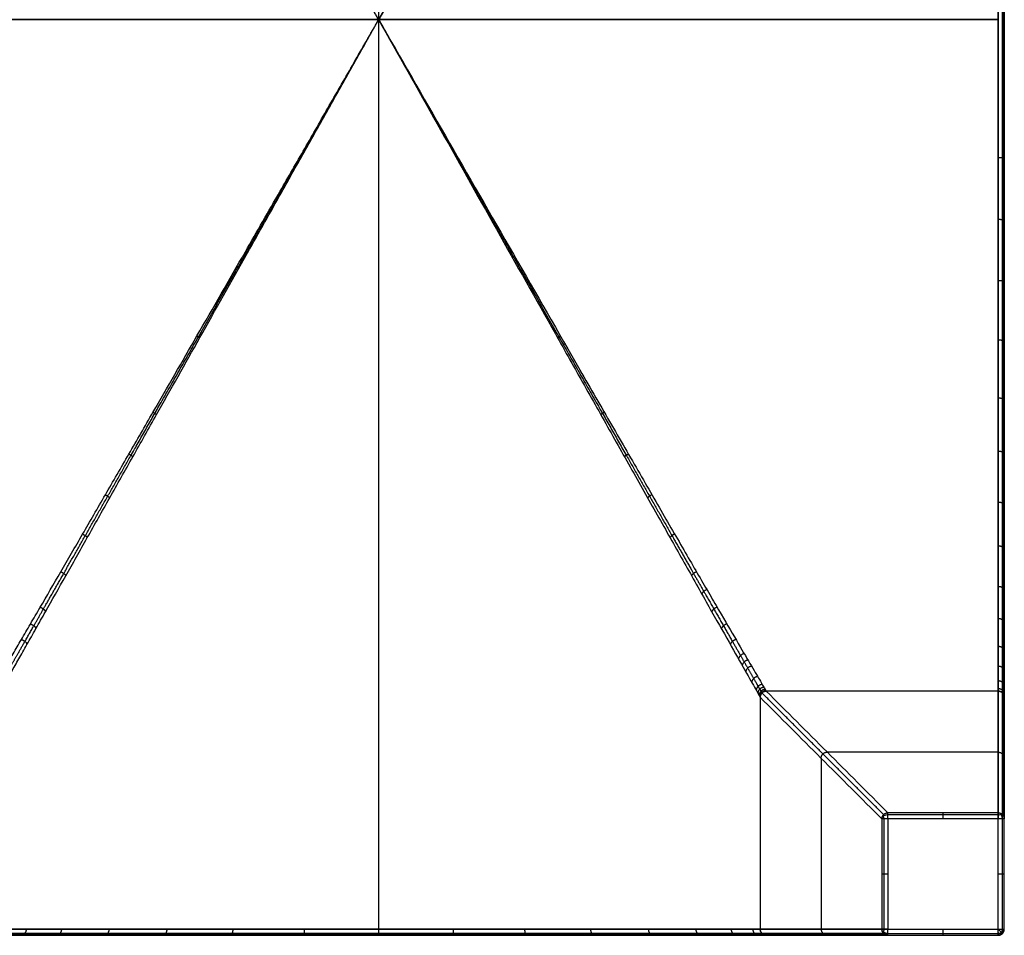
# Model space of a CAD drawing. Header units: millimetres. Extents: x -3311 to -2611, y -1698 to -1398.
# Tile 11 of 12: x -2773 to -2611, y -1698 to -1548. Entities that reach past the tile are written whole.
import ezdxf

# ---------------------------------------------------------------- set-up
doc = ezdxf.new("R2010")
doc.units = ezdxf.units.MM
doc.header["$MEASUREMENT"] = 0
doc.layers.add('Default', color=7, linetype='Continuous', true_color=0x000000)

msp = doc.modelspace()

# ---------------------------------------------------------------- linework, layer by layer
at = {"layer": 'Default'}
for p, q in [((-2612.25, -1696.6, 420), (-2612.25, -1398.6, 420)), ((-3310.25, -1547.6, 420), (-2612.25, -1547.6, 420)), ((-2630.32, -1678.54), (-2630.32, -1696.6)), ((-2612.25, -1678.54), (-2630.32, -1678.54)), ((-2612.25, -1696.6), (-2612.25, -1678.54)), ((-3310.25, -1696.6, 420), (-2612.25, -1696.6, 420)), ((-2630.32, -1696.6), (-2612.25, -1696.6))]:
    msp.add_line(p, q, dxfattribs=at)
at = {"layer": 'Default', "extrusion": (-0.036234, 0.036234, 0.998686)}
msp.add_arc((3046.82, -686.06, 313.1), 1, 225.0376, 314.9624, dxfattribs=at)
at = {"layer": 'Default', "extrusion": (0.707105, 0.707108, 0)}
msp.add_arc((701.2, 277.54, -3046.82), 1, 354.1802, 359.9367, dxfattribs=at)
at = {"layer": 'Default', "extrusion": (0.021105, 0.03599, 0.999129)}
msp.add_arc((1414.41, 2761.32, 162.47), 1, 240.6044, 300.3653, dxfattribs=at)
at = {"layer": 'Default', "extrusion": (0.862628, -0.50584, 0)}
msp.add_arc((-2752.14, 277.54, -1414.16), 0.968, 356.9836, 359.9508, dxfattribs=at)
at = {"layer": 'Default', "extrusion": (1, -1.33501e-12, 4.54734e-13)}
msp.add_arc((-1678.54, 1, -2630.32), 1, 270, 355.8777, dxfattribs=at)
at = {"layer": 'Default', "extrusion": (0.725316, 0, 0.688416)}
msp.add_arc((-1678.54, 1799.04, -1893.99), 1, 270, 352.9113, dxfattribs=at)
at = {"layer": 'Default', "extrusion": (0, 0.749054, 0.662509)}
msp.add_arc((2630.32, 1112.79, -1256.63), 1, 270, 352.6586, dxfattribs=at)
at = {"layer": 'Default', "extrusion": (0.720679, 0.459297, -0.519296)}
msp.add_arc((-1.86, -1619.49, -2667.08), 1, 288.315, 353.2638, dxfattribs=at)
at = {"layer": 'Default', "extrusion": (-0.477685, 0.720081, 0.50329)}
msp.add_arc((3104.72, -21.94, 39.65), 1, 182.7407, 251.5341, dxfattribs=at)
at = {"layer": 'Default', "extrusion": (-0.035971, -0.021093, 0.99913)}
msp.add_arc((122.94, -3130.08, 408.41), 1, 239.6348, 299.3957, dxfattribs=at)
at = {"layer": 'Default', "extrusion": (0, 0.725316, -0.688416)}
msp.add_arc((2630.32, -1167.24, -1231.29), 1, 270, 352.9113, dxfattribs=at)
at = {"layer": 'Default', "extrusion": (0.720081, -0.477685, -0.50329)}
msp.add_arc((-2867.84, -630.26, -1084.1), 1, 182.7407, 251.5341, dxfattribs=at)
at = {"layer": 'Default', "extrusion": (1, 9.09495e-13, 4.54747e-13)}
msp.add_arc((-1696.6, 1, -2630.32), 1, 180, 270, dxfattribs=at)
at = {"layer": 'Default'}
msp.add_arc((-2612.25, -1696.6, 419), 1, 270, 360, dxfattribs=at)
at = {"layer": 'Default', "extrusion": (0.707107, 0, 0.707107)}
msp.add_arc((-1696.6, 1847.84, -1846.43), 1, 180, 270, dxfattribs=at)
at = {"layer": 'Default', "extrusion": (0.707107, 0.707107, 0)}
msp.add_arc((647.46, 419, -3046.82), 1, 90, 180, dxfattribs=at)
at = {"layer": 'Default', "extrusion": (-0.503912, 0.503912, 0.701531)}
msp.add_arc((3046.82, -155.62, 755.34), 1, 54.9537, 125.0463, dxfattribs=at)
at = {"layer": 'Default', "extrusion": (-0.505838, 0.862629, 0)}
msp.add_arc((3144.39, 277.54, -123.2), 0.968, 356.9846, 359.9792, dxfattribs=at)
at = {"layer": 'Default', "extrusion": (0.503912, 0.701531, -0.503912)}
msp.add_arc((1131.84, -1461.46, -2507.07), 1, 180.0045, 250.0972, dxfattribs=at)
at = {"layer": 'Default'}
for points, degree in [([(-2713.75, -1398.6, 340), (-2713.75, -1473.1, 340), (-2713.75, -1547.6, 340)], 2), ([(-2611.54, -1696.6, 419.71), (-2611.54, -1547.6, 419.71), (-2611.54, -1398.6, 419.71)], 2), ([(-2611.25, -1696.6, 419), (-2611.25, -1547.6, 419), (-2611.25, -1398.6, 419)], 2), ([(-2713.75, -1547.6, 340), (-2796.25, -1547.6, 340), (-2878.75, -1547.6, 340)], 2), ([(-2612.25, -1547.6, 340), (-2663, -1547.6, 340), (-2713.75, -1547.6, 340)], 2), ([(-2713.75, -1547.6, 340), (-2713.75, -1622.1, 340), (-2713.75, -1696.6, 340)], 2), ([(-2611.25, -1547.6, 341), (-2611.25, -1547.6, 380), (-2611.25, -1547.6, 419)], 2), ([(-2631.02, -1677.83, 0.9), (-2640.98, -1667.87, 139.17), (-2650.95, -1657.9, 277.43)], 2), ([(-2612.25, -1657.6, 277.54), (-2631.25, -1657.6, 277.54), (-2650.25, -1657.6, 277.54)], 2), ([(-2650.25, -1657.6, 277.54), (-2650.25, -1657.6, 277.51), (-2650.25, -1657.61, 277.49), (-2650.25, -1657.61, 277.46)], 3), ([(-2630.32, -1677.54, 0.93), (-2636.96, -1670.89, 93.11), (-2643.6, -1664.25, 185.29), (-2650.25, -1657.61, 277.46)], 3), ([(-2612.25, -1657.61, 277.46), (-2631.25, -1657.61, 277.46), (-2650.25, -1657.61, 277.46)], 2), ([(-2612.25, -1657.61, 277.5), (-2631.25, -1657.61, 277.5), (-2650.25, -1657.61, 277.5)], 2), ([(-2612.25, -1657.61, 277.46), (-2612.25, -1667.57, 139.2), (-2612.25, -1677.54, 0.93)], 2), ([(-2611.54, -1657.9, 277.49), (-2611.54, -1667.86, 139.22), (-2611.54, -1677.83, 0.95)], 2), ([(-2651.25, -1658.6, 277.54), (-2651.25, -1677.6, 277.54), (-2651.25, -1696.6, 277.54)], 2), ([(-2651.25, -1658.6, 277.54), (-2651.25, -1658.6, 277.51), (-2651.25, -1658.6, 277.49), (-2651.24, -1658.6, 277.46)], 3), ([(-2651.25, -1658.6, 277.5), (-2651.25, -1677.6, 277.5), (-2651.25, -1696.6, 277.5)], 2), ([(-2631.31, -1678.54, 0.93), (-2637.96, -1671.89, 93.11), (-2644.6, -1665.25, 185.29), (-2651.24, -1658.6, 277.46)], 3), ([(-2651.24, -1658.6, 277.46), (-2651.24, -1677.6, 277.46), (-2651.24, -1696.6, 277.46)], 2), ([(-2611.25, -1658.6, 277.54), (-2611.25, -1665.25, 185.36), (-2611.25, -1671.89, 93.18), (-2611.25, -1678.54, 1)], 3), ([(-2611.25, -1696.6, 210), (-2611.25, -1680.04, 210), (-2611.25, -1663.47, 210)], 2), ([(-2612.25, -1667.6, 138.75), (-2626.25, -1667.6, 138.75), (-2640.25, -1667.6, 138.75)], 2), ([(-2641.25, -1668.6, 138.75), (-2641.25, -1682.6, 138.75), (-2641.25, -1696.6, 138.75)], 2), ([(-2612.25, -1677.54, 0.93), (-2621.28, -1677.54, 0.93), (-2630.32, -1677.54, 0.93)], 2), ([(-2631.31, -1678.54, 0.93), (-2631.31, -1687.57, 0.93), (-2631.31, -1696.6, 0.93)], 2), ([(-2631, -1678.54, 0.27), (-2631, -1687.57, 0.27), (-2631, -1696.6, 0.27)], 2), ([(-2612.25, -1677.85, 0.27), (-2621.28, -1677.85, 0.27), (-2630.32, -1677.85, 0.27)], 2), ([(-2611.54, -1696.6, 0.29), (-2611.54, -1687.57, 0.29), (-2611.54, -1678.54, 0.29)], 2), ([(-2611.25, -1696.6, 1), (-2611.25, -1687.57, 1), (-2611.25, -1678.54, 1)], 2), ([(-2631.31, -1696.6, 0.93), (-2641.28, -1696.6, 139.2), (-2651.24, -1696.6, 277.46)], 2), ([(-2611.25, -1696.6, 419), (-2611.25, -1696.6, 210), (-2611.25, -1696.6, 1)], 2), ([(-3310.25, -1697.31, 419.71), (-2961.25, -1697.31, 419.71), (-2612.25, -1697.31, 419.71)], 2), ([(-3310.25, -1697.6, 419), (-2961.25, -1697.6, 419), (-2612.25, -1697.6, 419)], 2), ([(-2631.02, -1697.31, 0.95), (-2640.99, -1697.31, 139.22), (-2650.95, -1697.31, 277.49)], 2), ([(-2630.32, -1697.6, 1), (-2636.96, -1697.6, 93.18), (-2643.6, -1697.6, 185.36), (-2650.25, -1697.6, 277.54)], 3), ([(-2645.38, -1697.6, 210), (-2628.81, -1697.6, 210), (-2612.25, -1697.6, 210)], 2), ([(-2630.32, -1697.31, 0.29), (-2621.28, -1697.31, 0.29), (-2612.25, -1697.31, 0.29)], 2), ([(-2630.32, -1697.6, 1), (-2621.28, -1697.6, 1), (-2612.25, -1697.6, 1)], 2), ([(-2612.25, -1697.6, 419), (-2612.25, -1697.6, 210), (-2612.25, -1697.6, 1)], 2), ([(-2611.54, -1697.31, 419), (-2611.54, -1697.31, 210), (-2611.54, -1697.31, 1)], 2)]:
    msp.add_open_spline(points, degree=degree, dxfattribs=at)
for points, knots in [([(-2713.75, -1547.6, 340), (-2715.07, -1545.25, 340), (-2717.73, -1540.53, 339.92), (-2721.7, -1533.45, 339.53), (-2725.67, -1526.4, 338.9), (-2730.19, -1518.36, 337.87), (-2736.01, -1508.02, 336.05), (-2742.88, -1495.8, 333.01), (-2749.13, -1484.69, 329.17), (-2755.33, -1473.68, 324.36), (-2760.34, -1464.78, 319.45), (-2764.45, -1457.49, 314.14), (-2766.7, -1453.5, 310.74), (-2768.34, -1450.59, 307.98), (-2769.92, -1447.81, 304.98), (-2771.38, -1445.21, 301.76), (-2772.5, -1443.23, 298.88), (-2773.32, -1441.79, 296.45), (-2774.08, -1440.44, 293.91), (-2774.91, -1438.97, 290.59), (-2775.53, -1437.86, 287.1), (-2775.9, -1437.22, 284.22), (-2776.1, -1436.87, 282.02), (-2776.22, -1436.65, 279.78), (-2776.25, -1436.61, 278.28), (-2776.25, -1436.6, 277.54)], [0, 0, 0, 0, 8.15167, 16.306167, 24.456422, 32.61449, 44.240122, 60.61192, 75.816181, 84.328308, 101.375423, 109.950194, 114.238213, 118.6327, 123.060607, 127.501857, 131.945114, 134.174259, 136.443612, 140.962254, 145.471677, 147.733034, 150.006187, 152.297909, 154.579707, 154.579707, 154.579707, 154.579707]), ([(-2651.25, -1436.6, 277.54), (-2651.25, -1436.61, 280.08), (-2651.41, -1436.89, 282.7), (-2652.07, -1438.05, 287.93), (-2652.57, -1438.94, 290.54), (-2653.88, -1441.26, 295.63), (-2654.69, -1442.69, 298.11), (-2656.56, -1446, 302.84), (-2657.61, -1447.87, 305.09), (-2659.91, -1451.93, 309.33), (-2661.14, -1454.13, 311.33), (-2663.74, -1458.73, 315.06), (-2665.11, -1461.15, 316.81), (-2667.92, -1466.14, 320.05), (-2669.37, -1468.72, 321.56), (-2672.33, -1473.98, 324.36), (-2673.85, -1476.67, 325.65), (-2676.92, -1482.12, 328.03), (-2678.47, -1484.89, 329.13), (-2681.61, -1490.47, 331.14), (-2683.2, -1493.28, 332.06), (-2687.98, -1501.79, 334.56), (-2691.21, -1507.52, 335.89), (-2697.68, -1519.02, 337.99), (-2700.92, -1524.79, 338.76), (-2707.37, -1536.26, 339.76), (-2710.58, -1541.97, 340), (-2713.75, -1547.6, 340)], [0.044965, 0.044965, 0.044965, 0.044965, 9.705559, 9.705559, 19.366153, 19.366153, 29.026888, 29.026888, 38.687622, 38.687622, 48.348318, 48.348318, 58.009014, 58.009014, 67.669703, 67.669703, 77.330392, 77.330392, 86.991076, 86.991076, 96.651761, 96.651761, 115.9732, 115.9732, 135.294503, 135.294503, 154.615945, 154.615945, 154.615945, 154.615945]), ([(-2611.25, -1436.6, 277.54), (-2611.25, -1436.61, 279.44), (-2611.25, -1436.91, 283.26), (-2611.25, -1438.3, 289.11), (-2611.25, -1440.68, 294.95), (-2611.25, -1444.18, 300.89), (-2611.25, -1448.66, 306.56), (-2611.25, -1454.28, 312.12), (-2611.25, -1460.76, 317.27), (-2611.25, -1468.27, 322.11), (-2611.25, -1476.46, 326.42), (-2611.25, -1485.43, 330.26), (-2611.25, -1494.84, 333.51), (-2611.25, -1504.69, 336.18), (-2611.25, -1514.72, 338.26), (-2611.25, -1525.26, 339.81), (-2611.25, -1536.23, 340.78), (-2611.25, -1551.4, 341.22), (-2611.25, -1566.2, 340.36), (-2611.25, -1580.49, 338.26), (-2611.25, -1590.52, 336.18), (-2611.25, -1600.37, 333.51), (-2611.25, -1609.78, 330.26), (-2611.25, -1618.75, 326.42), (-2611.25, -1626.94, 322.11), (-2611.25, -1634.45, 317.27), (-2611.25, -1640.93, 312.12), (-2611.25, -1646.55, 306.56), (-2611.25, -1651.03, 300.89), (-2611.25, -1654.53, 294.95), (-2611.25, -1656.91, 289.11), (-2611.25, -1658.3, 283.26), (-2611.25, -1658.6, 279.44), (-2611.25, -1658.6, 277.54)], [0.036179, 0.036179, 0.036179, 0.036179, 5.746178, 11.492357, 18.042152, 24.591948, 32.128687, 39.665425, 48.284807, 56.904189, 66.460955, 76.01772, 86.164862, 96.312004, 106.600184, 116.888365, 128.260361, 139.632358, 162.376355, 172.664538, 182.952721, 193.099865, 203.247008, 212.803775, 222.360541, 230.979922, 239.599303, 247.13604, 254.672776, 261.222569, 267.772362, 273.518539, 279.228534, 279.228534, 279.228534, 279.228534]), ([(-2713.75, -1547.6, 340), (-2715.09, -1545.26, 340), (-2717.79, -1540.56, 339.91), (-2721.83, -1533.53, 339.53), (-2725.86, -1526.51, 338.88), (-2730.45, -1518.51, 337.84), (-2736.36, -1508.23, 336.01), (-2743.35, -1496.08, 332.94), (-2749.7, -1485.05, 329.06), (-2756, -1474.13, 324.22), (-2761.09, -1465.32, 319.27), (-2765.26, -1458.11, 313.94), (-2767.55, -1454.17, 310.53), (-2769.22, -1451.31, 307.77), (-2770.81, -1448.57, 304.77), (-2772.31, -1446.01, 301.55), (-2773.44, -1444.08, 298.69), (-2774.27, -1442.66, 296.26), (-2775.04, -1441.34, 293.75), (-2775.89, -1439.91, 290.45), (-2776.52, -1438.83, 286.99), (-2776.89, -1438.21, 284.15), (-2777.09, -1437.86, 281.97), (-2777.22, -1437.65, 279.76), (-2777.25, -1437.61, 278.28), (-2777.25, -1437.6, 277.54)], [0, 0, 0, 0, 8.15167, 16.306167, 24.456422, 32.61449, 44.240122, 60.61192, 75.816181, 84.328308, 101.375423, 109.950194, 114.238213, 118.6327, 123.060607, 127.501857, 131.945114, 134.174259, 136.443612, 140.962254, 145.471677, 147.733034, 150.006187, 152.297909, 154.579707, 154.579707, 154.579707, 154.579707]), ([(-2650.25, -1437.6, 277.54), (-2650.25, -1437.61, 278.54), (-2650.27, -1437.65, 279.54), (-2650.35, -1437.78, 281.05), (-2650.38, -1437.83, 281.56), (-2650.46, -1437.96, 282.58), (-2650.5, -1438.04, 283.09), (-2650.77, -1438.5, 285.72), (-2651.1, -1439.05, 287.79), (-2651.62, -1439.94, 290.32), (-2651.74, -1440.14, 290.84), (-2651.98, -1440.55, 291.88), (-2652.11, -1440.77, 292.4), (-2652.39, -1441.24, 293.44), (-2652.53, -1441.48, 293.96), (-2652.83, -1442, 294.99), (-2652.99, -1442.27, 295.51), (-2653.85, -1443.72, 298.18), (-2654.63, -1445.06, 300.22), (-2655.93, -1447.29, 303.16), (-2656.4, -1448.09, 304.15), (-2657.14, -1449.36, 305.61), (-2657.39, -1449.79, 306.1), (-2657.92, -1450.69, 307.07), (-2658.18, -1451.15, 307.55), (-2659.59, -1453.57, 310.01), (-2660.79, -1455.64, 311.85), (-2662.68, -1458.9, 314.47), (-2663.35, -1460.04, 315.34), (-2664.37, -1461.8, 316.61), (-2664.71, -1462.4, 317.03), (-2665.42, -1463.62, 317.86), (-2665.78, -1464.23, 318.27), (-2667.62, -1467.42, 320.34), (-2669.14, -1470.04, 321.87), (-2671.08, -1473.41, 323.65), (-2671.48, -1474.1, 324), (-2672.29, -1475.5, 324.7), (-2672.69, -1476.2, 325.05), (-2673.92, -1478.34, 326.06), (-2674.76, -1479.78, 326.72), (-2676.44, -1482.71, 327.97), (-2677.3, -1484.19, 328.58), (-2679.03, -1487.19, 329.74), (-2679.9, -1488.71, 330.3), (-2681.67, -1491.78, 331.36), (-2682.56, -1493.32, 331.87), (-2684.35, -1496.44, 332.84), (-2685.26, -1498.01, 333.3), (-2687.99, -1502.77, 334.61), (-2689.83, -1505.96, 335.38), (-2693.52, -1512.39, 336.74), (-2695.38, -1515.62, 337.33), (-2699.1, -1522.1, 338.33), (-2700.95, -1525.33, 338.73), (-2706.45, -1534.89, 339.69), (-2710.1, -1541.26, 340), (-2713.75, -1547.6, 340)], [0.057137, 0.057137, 0.057137, 0.057137, 3.09646, 3.09646, 4.642038, 4.642038, 6.209644, 6.209644, 12.761819, 12.761819, 14.476469, 14.476469, 16.226779, 16.226779, 18.01455, 18.01455, 19.841389, 19.841389, 27.562148, 27.562148, 31.688925, 31.688925, 33.816571, 33.816571, 35.987735, 35.987735, 45.085096, 45.085096, 49.885263, 49.885263, 52.340681, 52.340681, 54.83166, 54.83166, 65.136203, 65.136203, 67.78254, 67.78254, 70.454754, 70.454754, 75.87092, 75.87092, 81.370029, 81.370029, 86.938463, 86.938463, 92.562689, 92.562689, 98.229432, 98.229432, 109.644883, 109.644883, 121.081919, 121.081919, 132.450073, 132.450073, 154.615945, 154.615945, 154.615945, 154.615945]), ([(-2777.25, -1657.6, 277.54), (-2777.25, -1657.6, 278.28), (-2777.22, -1657.56, 279.76), (-2777.09, -1657.35, 281.97), (-2776.89, -1657, 284.15), (-2776.52, -1656.38, 286.99), (-2775.89, -1655.3, 290.45), (-2775.04, -1653.87, 293.75), (-2774.27, -1652.55, 296.26), (-2773.44, -1651.13, 298.69), (-2772.31, -1649.2, 301.55), (-2770.81, -1646.64, 304.77), (-2768.7, -1643.02, 308.74), (-2765.87, -1638.15, 313.16), (-2762.28, -1631.95, 317.75), (-2758.54, -1625.48, 321.75), (-2754.68, -1618.8, 325.23), (-2749.7, -1610.16, 329.06), (-2743.35, -1599.13, 332.94), (-2736.36, -1586.98, 336.01), (-2730.45, -1576.7, 337.84), (-2725.86, -1568.7, 338.88), (-2721.83, -1561.68, 339.53), (-2717.79, -1554.65, 339.91), (-2715.09, -1549.95, 340), (-2713.75, -1547.6, 340)], [0.036238, 0.036238, 0.036238, 0.036238, 2.318036, 4.609758, 6.882911, 9.144268, 13.653691, 18.172333, 20.441686, 22.670831, 27.114088, 31.555339, 35.983245, 44.665751, 53.240522, 61.765907, 70.287637, 78.799764, 94.004025, 110.375823, 122.001455, 130.159523, 138.309778, 146.464275, 154.615945, 154.615945, 154.615945, 154.615945]), ([(-2776.25, -1658.6, 277.54), (-2776.25, -1658.6, 278.28), (-2776.22, -1658.55, 279.78), (-2776.1, -1658.34, 282.02), (-2775.9, -1657.99, 284.22), (-2775.53, -1657.35, 287.1), (-2774.91, -1656.24, 290.59), (-2774.08, -1654.77, 293.91), (-2773.32, -1653.42, 296.45), (-2772.5, -1651.98, 298.88), (-2771.38, -1650, 301.76), (-2769.92, -1647.4, 304.98), (-2767.84, -1643.72, 308.95), (-2765.05, -1638.79, 313.36), (-2761.51, -1632.51, 317.93), (-2757.83, -1625.97, 321.91), (-2754.03, -1619.23, 325.37), (-2749.13, -1610.52, 329.17), (-2742.88, -1599.41, 333.01), (-2736.01, -1587.19, 336.05), (-2730.19, -1576.85, 337.87), (-2725.67, -1568.81, 338.9), (-2721.7, -1561.76, 339.53), (-2717.73, -1554.68, 339.92), (-2715.07, -1549.96, 340), (-2713.75, -1547.6, 340)], [0.036238, 0.036238, 0.036238, 0.036238, 2.318036, 4.609758, 6.882911, 9.144268, 13.653691, 18.172333, 20.441686, 22.670831, 27.114088, 31.555339, 35.983245, 44.665751, 53.240522, 61.765907, 70.287637, 78.799764, 94.004025, 110.375823, 122.001455, 130.159523, 138.309778, 146.464275, 154.615945, 154.615945, 154.615945, 154.615945]), ([(-2713.75, -1547.6, 340), (-2710.58, -1553.24, 340), (-2707.37, -1558.95, 339.76), (-2700.92, -1570.42, 338.76), (-2697.68, -1576.19, 337.99), (-2691.21, -1587.69, 335.89), (-2687.98, -1593.42, 334.56), (-2683.2, -1601.93, 332.06), (-2681.61, -1604.74, 331.14), (-2678.47, -1610.32, 329.13), (-2676.92, -1613.09, 328.03), (-2673.85, -1618.54, 325.65), (-2672.33, -1621.23, 324.36), (-2669.37, -1626.49, 321.56), (-2667.92, -1629.06, 320.05), (-2665.11, -1634.06, 316.8), (-2663.74, -1636.48, 315.06), (-2661.14, -1641.09, 311.33), (-2659.91, -1643.28, 309.33), (-2657.61, -1647.34, 305.09), (-2656.56, -1649.21, 302.84), (-2654.69, -1652.52, 298.11), (-2653.88, -1653.95, 295.63), (-2652.89, -1655.69, 291.81), (-2652.6, -1656.2, 290.52), (-2652.11, -1657.08, 287.93), (-2651.9, -1657.45, 286.62), (-2651.57, -1658.03, 284), (-2651.45, -1658.25, 282.7), (-2651.29, -1658.53, 280.1), (-2651.25, -1658.6, 278.81), (-2651.25, -1658.6, 277.54)], [0, 0, 0, 0, 19.321334, 19.321334, 38.642751, 38.642751, 57.964132, 57.964132, 67.624903, 67.624903, 77.285673, 77.285673, 86.946438, 86.946438, 96.607202, 96.607202, 106.267803, 106.267803, 115.928404, 115.928404, 125.589086, 125.589086, 135.249767, 135.249767, 140.080074, 140.080074, 144.91038, 144.91038, 149.740686, 149.740686, 154.570991, 154.570991, 154.570991, 154.570991]), ([(-2713.75, -1547.6, 340), (-2710.18, -1553.81, 340), (-2706.52, -1560.19, 339.7), (-2699.11, -1573.09, 338.41), (-2695.37, -1579.6, 337.43), (-2687.97, -1592.47, 334.7), (-2684.31, -1598.84, 332.96), (-2679.01, -1608.04, 329.76), (-2677.28, -1611.05, 328.6), (-2673.91, -1616.9, 326.08), (-2672.26, -1619.75, 324.73), (-2669.1, -1625.22, 321.84), (-2667.58, -1627.86, 320.3), (-2664.69, -1632.86, 317.06), (-2663.32, -1635.23, 315.35), (-2660.75, -1639.65, 311.79), (-2659.55, -1641.71, 309.94), (-2657.36, -1645.48, 306.11), (-2656.36, -1647.18, 304.14), (-2654.59, -1650.21, 300.13), (-2653.82, -1651.54, 298.08), (-2652.49, -1653.79, 293.96), (-2651.95, -1654.72, 291.87), (-2651.08, -1656.19, 287.72), (-2650.77, -1656.73, 285.65), (-2650.35, -1657.43, 281.55), (-2650.25, -1657.6, 279.52), (-2650.25, -1657.6, 277.54)], [0, 0, 0, 0, 19.319817, 19.319817, 38.63974, 38.63974, 57.959499, 57.959499, 67.619432, 67.619432, 77.279364, 77.279364, 86.939304, 86.939304, 96.599244, 96.599244, 106.259162, 106.259162, 115.91908, 115.91908, 125.579003, 125.579003, 135.238927, 135.238927, 144.898869, 144.898869, 154.558809, 154.558809, 154.558809, 154.558809]), ([(-2650.25, -1697.6, 277.54), (-2650.25, -1697.6, 281.68), (-2651.07, -1697.6, 289.97), (-2654.7, -1697.6, 301.95), (-2660.6, -1697.6, 313), (-2668.56, -1697.6, 322.69), (-2678.25, -1697.6, 330.64), (-2689.3, -1697.6, 336.55), (-2701.28, -1697.6, 340.18), (-2713.75, -1697.6, 341.41), (-2726.21, -1697.6, 340.18), (-2738.2, -1697.6, 336.55), (-2749.25, -1697.6, 330.64), (-2758.94, -1697.6, 322.69), (-2766.89, -1697.6, 313), (-2772.79, -1697.6, 301.95), (-2776.43, -1697.6, 289.96), (-2777.25, -1697.6, 281.66), (-2777.25, -1697.6, 277.51)], [0.036099, 0.036099, 0.036099, 0.036099, 12.46183, 24.92366, 37.398176, 49.872691, 62.347206, 74.821721, 87.283551, 99.745382, 112.207209, 124.669036, 137.14355, 149.618064, 162.092581, 174.567097, 187.02893, 199.481755, 199.481755, 199.481755, 199.481755])]:
    msp.add_open_spline(points, degree=3, knots=knots, dxfattribs=at)
for points, weights, degree, knots in [([(-2713.75, -1547.6, 340), (-2715.08, -1545.25, 340), (-2717.76, -1540.54, 339.91), (-2721.77, -1533.49, 339.53), (-2725.77, -1526.45, 338.88), (-2730.33, -1518.43, 337.84), (-2736.2, -1508.1, 336), (-2743.13, -1495.9, 332.92), (-2749.42, -1484.84, 329.05), (-2755.66, -1473.87, 324.19), (-2760.7, -1465.02, 319.21), (-2764.8, -1457.84, 313.91), (-2767.05, -1453.89, 310.51), (-2768.69, -1451.02, 307.73), (-2770.26, -1448.27, 304.73), (-2771.72, -1445.71, 301.51), (-2772.83, -1443.78, 298.64), (-2773.64, -1442.36, 296.23), (-2774.4, -1441.04, 293.7), (-2775.22, -1439.61, 290.41), (-2775.84, -1438.53, 286.96), (-2776.19, -1437.91, 284.12), (-2776.39, -1437.57, 281.95), (-2776.51, -1437.36, 279.75), (-2776.54, -1437.31, 278.27), (-2776.54, -1437.31, 277.54)], [1, 0.999999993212, 0.99977609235, 0.998764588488, 0.997064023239, 0.994311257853, 0.989417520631, 0.981133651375, 0.970461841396, 0.956852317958, 0.942649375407, 0.927135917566, 0.917254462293, 0.909290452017, 0.900808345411, 0.891976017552, 0.884499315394, 0.878587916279, 0.872780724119, 0.86596256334, 0.8603389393, 0.856941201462, 0.855024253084, 0.853832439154, 0.853557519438, 0.853553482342], 3, [0, 0, 0, 0, 8.15167, 16.306167, 24.456422, 32.61449, 44.240122, 60.61192, 75.816181, 84.328308, 101.375423, 109.950194, 114.238213, 118.6327, 123.060607, 127.501857, 131.945114, 134.174259, 136.443612, 140.962254, 145.471677, 147.733034, 150.006187, 152.297909, 154.579707, 154.579707, 154.579707, 154.579707]), ([(-2650.95, -1437.31, 277.54), (-2650.95, -1437.31, 278.27), (-2650.98, -1437.36, 279.75), (-2651.1, -1437.57, 281.95), (-2651.3, -1437.91, 284.12), (-2651.66, -1438.53, 286.96), (-2652.27, -1439.61, 290.41), (-2653.09, -1441.04, 293.7), (-2653.85, -1442.36, 296.23), (-2654.66, -1443.78, 298.64), (-2655.77, -1445.71, 301.51), (-2657.23, -1448.27, 304.73), (-2659.31, -1451.9, 308.69), (-2662.08, -1456.76, 313.11), (-2665.64, -1462.99, 317.72), (-2669.34, -1469.49, 321.73), (-2673.15, -1476.19, 325.22), (-2678.07, -1484.84, 329.04), (-2684.36, -1495.9, 332.92), (-2691.3, -1508.1, 336), (-2697.17, -1518.43, 337.84), (-2701.72, -1526.45, 338.88), (-2705.73, -1533.49, 339.53), (-2709.73, -1540.54, 339.91), (-2712.41, -1545.25, 340), (-2713.75, -1547.6, 340)], [0.85355348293, 0.853557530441, 0.853832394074, 0.855024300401, 0.856941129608, 0.860339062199, 0.865962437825, 0.872780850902, 0.878587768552, 0.88449932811, 0.891976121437, 0.900808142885, 0.912035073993, 0.924858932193, 0.938228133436, 0.94976520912, 0.959698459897, 0.970461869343, 0.981133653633, 0.989417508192, 0.99431127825, 0.997064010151, 0.998764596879, 0.999776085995, 0.999999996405, 1], 3, [0.036185, 0.036185, 0.036185, 0.036185, 2.318036, 4.609758, 6.882911, 9.144268, 13.653691, 18.172333, 20.441686, 22.670831, 27.114088, 31.555339, 35.983245, 44.665751, 53.240522, 61.765907, 70.287637, 78.799764, 94.004025, 110.375823, 122.001455, 130.159523, 138.309778, 146.464275, 154.615945, 154.615945, 154.615945, 154.615945]), ([(-2612.25, -1437.6, 277.54), (-2612.25, -1437.67, 340), (-2612.25, -1547.6, 340), (-2612.25, -1657.54, 340), (-2612.25, -1657.6, 277.54)], [0.999766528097, 0.707223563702, 1, 0.707223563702, 0.999766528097], 2, [0.055674, 0.055674, 0.055674, 139.632358, 139.632358, 279.209041, 279.209041, 279.209041]), ([(-2611.54, -1437.31, 277.54), (-2611.54, -1437.31, 279.4), (-2611.54, -1437.61, 283.15), (-2611.54, -1438.98, 288.89), (-2611.54, -1441.32, 294.63), (-2611.54, -1444.77, 300.48), (-2611.54, -1449.19, 306.08), (-2611.54, -1454.75, 311.59), (-2611.54, -1461.17, 316.69), (-2611.54, -1468.63, 321.5), (-2611.54, -1476.76, 325.78), (-2611.54, -1485.69, 329.6), (-2611.54, -1495.05, 332.83), (-2611.54, -1504.85, 335.49), (-2611.54, -1514.84, 337.56), (-2611.54, -1525.34, 339.11), (-2611.54, -1536.27, 340.07), (-2611.54, -1551.38, 340.51), (-2611.54, -1566.13, 339.66), (-2611.54, -1580.37, 337.56), (-2611.54, -1590.36, 335.49), (-2611.54, -1600.16, 332.83), (-2611.54, -1609.52, 329.6), (-2611.54, -1618.45, 325.78), (-2611.54, -1626.58, 321.5), (-2611.54, -1634.04, 316.69), (-2611.54, -1640.46, 311.59), (-2611.54, -1646.02, 306.08), (-2611.54, -1650.44, 300.48), (-2611.54, -1653.89, 294.63), (-2611.54, -1656.23, 288.89), (-2611.54, -1657.6, 283.15), (-2611.54, -1657.9, 279.4), (-2611.54, -1657.9, 277.54)], [0.853553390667, 0.853553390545, 0.85355339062, 0.85355339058, 0.8535533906, 0.853553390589, 0.853553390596, 0.853553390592, 0.853553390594, 0.853553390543, 0.853553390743, 0.853553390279, 0.853553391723, 0.853553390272, 0.853553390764, 0.853553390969, 0.853553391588, 0.853553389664, 0.853553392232, 0.853553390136, 0.853553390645, 0.853553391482, 0.853553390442, 0.853553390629, 0.853553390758, 0.853553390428, 0.853553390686, 0.853553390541, 0.853553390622, 0.853553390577, 0.853553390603, 0.853553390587, 0.853553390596, 0.853553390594], 3, [0.036209, 0.036209, 0.036209, 0.036209, 5.746179, 11.492358, 18.042154, 24.591949, 32.128688, 39.665426, 48.284808, 56.90419, 66.460955, 76.017721, 86.164862, 96.312004, 106.600185, 116.888365, 128.260362, 139.632358, 162.376355, 172.664538, 182.952721, 193.099864, 203.247008, 212.803774, 222.36054, 230.979921, 239.599302, 247.136039, 254.672775, 261.222568, 267.772361, 273.518538, 279.228505, 279.228505, 279.228505, 279.228505]), ([(-2776.54, -1657.9, 277.54), (-2776.54, -1657.9, 278.27), (-2776.51, -1657.85, 279.75), (-2776.39, -1657.64, 281.95), (-2776.19, -1657.3, 284.12), (-2775.84, -1656.68, 286.96), (-2775.22, -1655.6, 290.41), (-2774.4, -1654.17, 293.7), (-2773.64, -1652.85, 296.23), (-2772.83, -1651.43, 298.64), (-2771.72, -1649.5, 301.51), (-2770.26, -1646.94, 304.73), (-2768.19, -1643.31, 308.69), (-2765.41, -1638.45, 313.11), (-2761.86, -1632.22, 317.72), (-2758.16, -1625.72, 321.73), (-2754.34, -1619.02, 325.22), (-2749.42, -1610.36, 329.04), (-2743.13, -1599.31, 332.92), (-2736.2, -1587.11, 336), (-2730.33, -1576.78, 337.84), (-2725.77, -1568.76, 338.88), (-2721.77, -1561.72, 339.53), (-2717.76, -1554.67, 339.91), (-2715.08, -1549.96, 340), (-2713.75, -1547.6, 340)], [0.853553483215, 0.853557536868, 0.853832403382, 0.855024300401, 0.856941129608, 0.860339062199, 0.865962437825, 0.872780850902, 0.878587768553, 0.88449932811, 0.891976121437, 0.900808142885, 0.912035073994, 0.924858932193, 0.938228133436, 0.949765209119, 0.959698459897, 0.970461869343, 0.981133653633, 0.989417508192, 0.99431127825, 0.997064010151, 0.998764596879, 0.999776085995, 0.999999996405, 1], 3, [0.036238, 0.036238, 0.036238, 0.036238, 2.318036, 4.609758, 6.882911, 9.144268, 13.653691, 18.172333, 20.441686, 22.670831, 27.114088, 31.555339, 35.983245, 44.665751, 53.240522, 61.765907, 70.287637, 78.799764, 94.004025, 110.375823, 122.001455, 130.159523, 138.309778, 146.464275, 154.615945, 154.615945, 154.615945, 154.615945]), ([(-2713.75, -1547.6, 340), (-2712.41, -1549.96, 340), (-2709.73, -1554.67, 339.91), (-2705.73, -1561.72, 339.53), (-2701.72, -1568.76, 338.88), (-2697.17, -1576.78, 337.84), (-2691.3, -1587.11, 336), (-2684.36, -1599.31, 332.92), (-2678.07, -1610.36, 329.04), (-2673.15, -1619.02, 325.22), (-2669.34, -1625.72, 321.73), (-2665.64, -1632.22, 317.72), (-2662.7, -1637.37, 313.91), (-2660.45, -1641.32, 310.51), (-2658.8, -1644.19, 307.73), (-2657.23, -1646.94, 304.73), (-2655.77, -1649.5, 301.51), (-2654.66, -1651.43, 298.64), (-2653.85, -1652.85, 296.23), (-2653.09, -1654.17, 293.7), (-2652.27, -1655.6, 290.41), (-2651.66, -1656.68, 286.96), (-2651.3, -1657.3, 284.12), (-2651.1, -1657.64, 281.95), (-2650.98, -1657.85, 279.75), (-2650.95, -1657.9, 278.27), (-2650.95, -1657.9, 277.54)], [1, 0.999999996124, 0.999776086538, 0.998764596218, 0.997064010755, 0.994311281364, 0.989417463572, 0.981133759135, 0.970461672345, 0.959698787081, 0.949764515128, 0.938229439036, 0.927135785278, 0.917254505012, 0.909290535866, 0.900808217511, 0.891976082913, 0.884499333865, 0.878587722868, 0.872780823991, 0.865962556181, 0.860338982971, 0.856941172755, 0.855024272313, 0.853832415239, 0.853557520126, 0.853553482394], 3, [0, 0, 0, 0, 8.15167, 16.306167, 24.456422, 32.61449, 44.240122, 60.61192, 75.816181, 84.328308, 92.850038, 101.375423, 109.950194, 114.238213, 118.6327, 123.060607, 127.501857, 131.945114, 134.174259, 136.443612, 140.962254, 145.471677, 147.733034, 150.006187, 152.297909, 154.57976, 154.57976, 154.57976, 154.57976]), ([(-2651.25, -1696.6, 277.54), (-2651.28, -1696.6, 340), (-2713.75, -1696.6, 340), (-2776.24, -1696.6, 340), (-2776.25, -1696.6, 277.51)], [0.999764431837, 0.707224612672, 1, 0.707136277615, 0.999941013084], 2, [0.040128, 0.040128, 0.040128, 99.745382, 99.745382, 199.480718, 199.480718, 199.480718]), ([(-2650.95, -1697.31, 277.54), (-2650.96, -1697.31, 281.63), (-2651.77, -1697.31, 289.83), (-2655.36, -1697.31, 301.68), (-2661.2, -1697.31, 312.61), (-2669.06, -1697.31, 322.19), (-2678.64, -1697.31, 330.05), (-2689.57, -1697.31, 335.89), (-2701.42, -1697.31, 339.48), (-2713.75, -1697.31, 340.7), (-2726.07, -1697.31, 339.48), (-2737.92, -1697.31, 335.89), (-2748.85, -1697.31, 330.05), (-2758.43, -1697.31, 322.19), (-2766.3, -1697.31, 312.61), (-2772.14, -1697.31, 301.68), (-2775.73, -1697.31, 289.83), (-2776.54, -1697.31, 281.61), (-2776.54, -1697.31, 277.51)], [0.853553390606, 0.853553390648, 0.853553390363, 0.853553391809, 0.853553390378, 0.853553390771, 0.853553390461, 0.853553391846, 0.853553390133, 0.853553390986, 0.853553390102, 0.853553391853, 0.853553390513, 0.853553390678, 0.853553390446, 0.853553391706, 0.853553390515, 0.85355339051, 0.853553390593], 3, [0.036115, 0.036115, 0.036115, 0.036115, 12.46183, 24.92366, 37.398176, 49.872691, 62.347206, 74.821721, 87.283551, 99.745382, 112.207209, 124.669036, 137.14355, 149.618064, 162.092581, 174.567097, 187.02893, 199.481737, 199.481737, 199.481737, 199.481737])]:
    msp.add_rational_spline(points, weights, degree=degree, knots=knots, dxfattribs=at)
for points, weights in [([(-2717.79, -1554.65, 339.87), (-2717.76, -1554.66, 339.87), (-2717.73, -1554.68, 339.87)], [1, 0.999327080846, 1]), ([(-2709.7, -1554.65, 339.87), (-2709.74, -1554.66, 339.87), (-2709.77, -1554.68, 339.87)], [1, 0.999327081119, 1]), ([(-2721.83, -1561.68, 339.49), (-2721.77, -1561.72, 339.48), (-2721.7, -1561.75, 339.49)], [1, 0.99729916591, 1]), ([(-2705.66, -1561.68, 339.49), (-2705.73, -1561.72, 339.48), (-2705.79, -1561.75, 339.49)], [1, 0.997299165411, 1]), ([(-2725.86, -1568.7, 338.84), (-2725.76, -1568.75, 338.83), (-2725.67, -1568.81, 338.85)], [1, 0.993892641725, 1]), ([(-2701.63, -1568.7, 338.84), (-2701.73, -1568.75, 338.83), (-2701.82, -1568.81, 338.85)], [1, 0.993892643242, 1]), ([(-2612.25, -1570.18, 338.67), (-2611.25, -1570.18, 338.67), (-2611.25, -1570.3, 339.66)], [1, 0.707106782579, 1]), ([(-2729.88, -1575.7, 337.93), (-2729.75, -1575.77, 337.92), (-2729.63, -1575.85, 337.95)], [1, 0.989058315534, 1]), ([(-2697.61, -1575.7, 337.93), (-2697.74, -1575.77, 337.92), (-2697.87, -1575.85, 337.95)], [1, 0.989058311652, 1]), ([(-2612.25, -1580.3, 337.18), (-2611.25, -1580.3, 337.18), (-2611.25, -1580.47, 338.16)], [1, 0.707106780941, 1]), ([(-2735.58, -1585.61, 336.15), (-2735.4, -1585.71, 336.13), (-2735.23, -1585.82, 336.19)], [1, 0.979575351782, 1]), ([(-2691.91, -1585.61, 336.15), (-2692.09, -1585.71, 336.13), (-2692.26, -1585.82, 336.19)], [1, 0.97957532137, 1]), ([(-2612.25, -1590.31, 335.1), (-2611.25, -1590.31, 335.1), (-2611.25, -1590.54, 336.07)], [1, 0.707106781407, 1]), ([(-2743.51, -1599.4, 332.64), (-2743.25, -1599.54, 332.6), (-2743.04, -1599.69, 332.71)], [1, 0.960555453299, 1]), ([(-2683.98, -1599.4, 332.64), (-2684.24, -1599.54, 332.6), (-2684.45, -1599.69, 332.71)], [1, 0.960555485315, 1]), ([(-2612.25, -1600.04, 332.44), (-2611.25, -1600.04, 332.44), (-2611.25, -1600.33, 333.4)], [1, 0.707106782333, 1]), ([(-2612.25, -1609.56, 329.14), (-2611.25, -1609.56, 329.14), (-2611.25, -1609.92, 330.08)], [1, 0.707106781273, 1]), ([(-2750.72, -1611.93, 328.2), (-2750.39, -1612.09, 328.13), (-2750.14, -1612.31, 328.31)], [1, 0.936041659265, 1]), ([(-2676.77, -1611.93, 328.2), (-2677.11, -1612.09, 328.13), (-2677.36, -1612.31, 328.31)], [1, 0.936041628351, 1]), ([(-2754.66, -1618.77, 325.16), (-2754.28, -1618.94, 325.07), (-2754.02, -1619.2, 325.3)], [1, 0.918937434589, 1]), ([(-2672.83, -1618.77, 325.16), (-2673.21, -1618.94, 325.07), (-2673.48, -1619.2, 325.3)], [1, 0.918937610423, 1]), ([(-2612.25, -1618.27, 325.4), (-2611.25, -1618.27, 325.4), (-2611.25, -1618.7, 326.3)], [1, 0.707106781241, 1]), ([(-2758.51, -1625.44, 321.67), (-2758.08, -1625.63, 321.56), (-2757.81, -1625.93, 321.83)], [1, 0.899008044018, 1]), ([(-2668.98, -1625.44, 321.67), (-2669.42, -1625.63, 321.56), (-2669.68, -1625.93, 321.83)], [1, 0.899007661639, 1]), ([(-2612.25, -1626.63, 320.97), (-2611.25, -1626.63, 320.97), (-2611.25, -1627.14, 321.84)], [1, 0.707106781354, 1]), ([(-2762.24, -1631.88, 317.66), (-2761.74, -1632.08, 317.53), (-2761.48, -1632.44, 317.85)], [1, 0.875920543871, 1]), ([(-2665.25, -1631.88, 317.67), (-2665.75, -1632.08, 317.53), (-2666.01, -1632.44, 317.85)], [1, 0.875921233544, 1]), ([(-2612.25, -1633.79, 316.34), (-2611.25, -1633.79, 316.34), (-2611.25, -1634.37, 317.15)], [1, 0.707106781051, 1]), ([(-2765.82, -1638.06, 313.07), (-2765.25, -1638.25, 312.91), (-2765, -1638.69, 313.27)], [1, 0.849208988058, 1]), ([(-2661.67, -1638.06, 313.07), (-2662.24, -1638.25, 312.91), (-2662.49, -1638.69, 313.27)], [1, 0.849208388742, 1]), ([(-2612.25, -1640.44, 311.03), (-2611.25, -1640.44, 311.03), (-2611.25, -1641.1, 311.77)], [1, 0.707106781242, 1]), ([(-2659.97, -1640.99, 310.53), (-2660.58, -1641.18, 310.35), (-2660.81, -1641.67, 310.73)], [1, 0.834483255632, 1]), ([(-2769.2, -1643.87, 307.74), (-2768.55, -1644.05, 307.56), (-2768.33, -1644.59, 307.95)], [1, 0.818482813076, 1]), ([(-2658.29, -1643.87, 307.74), (-2658.95, -1644.05, 307.56), (-2659.17, -1644.59, 307.95)], [1, 0.818481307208, 1]), ([(-2770.79, -1646.61, 304.74), (-2770.1, -1646.78, 304.54), (-2769.9, -1647.37, 304.95)], [1, 0.801528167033, 1]), ([(-2656.7, -1646.61, 304.74), (-2657.4, -1646.78, 304.54), (-2657.6, -1647.37, 304.95)], [1, 0.801527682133, 1]), ([(-2612.25, -1645.69, 305.79), (-2611.25, -1645.69, 305.79), (-2611.25, -1646.44, 306.46)], [1, 0.707106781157, 1]), ([(-2772.28, -1649.16, 301.52), (-2771.53, -1649.31, 301.31), (-2771.36, -1649.96, 301.72)], [1, 0.783913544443, 1]), ([(-2655.21, -1649.16, 301.52), (-2655.96, -1649.31, 301.31), (-2656.13, -1649.96, 301.72)], [1, 0.78391352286, 1]), ([(-2653.85, -1651.47, 298.08), (-2654.66, -1651.6, 297.87), (-2654.8, -1652.33, 298.27)], [1, 0.766088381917, 1]), ([(-2612.25, -1650.25, 299.96), (-2611.25, -1650.25, 299.96), (-2611.25, -1651.08, 300.53)], [1, 0.707106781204, 1]), ([(-2653.23, -1652.53, 296.27), (-2654.07, -1652.64, 296.06), (-2654.19, -1653.4, 296.45)], [1, 0.757266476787, 1]), ([(-2652.65, -1653.52, 294.37), (-2653.51, -1653.62, 294.17), (-2653.61, -1654.42, 294.53)], [1, 0.748520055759, 1]), ([(-2612.25, -1653.49, 294.43), (-2611.25, -1653.49, 294.43), (-2611.25, -1654.39, 294.88)], [1, 0.707106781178, 1]), ([(-2651.65, -1655.23, 290.42), (-2652.56, -1655.29, 290.25), (-2652.63, -1656.17, 290.56)], [1, 0.732390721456, 1]), ([(-2650.89, -1656.51, 286.28), (-2651.85, -1656.55, 286.15), (-2651.88, -1657.48, 286.38)], [1, 0.719173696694, 1]), ([(-2612.25, -1655.88, 288.51), (-2611.25, -1655.88, 288.51), (-2611.25, -1656.84, 288.81)], [1, 0.707106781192, 1]), ([(-2650.62, -1656.98, 284.14), (-2651.59, -1657, 284.04), (-2651.61, -1657.96, 284.22)], [1, 0.714105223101, 1]), ([(-2650.41, -1657.32, 281.97), (-2651.4, -1657.33, 281.9), (-2651.41, -1658.32, 282.02)], [1, 0.710300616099, 1]), ([(-2650.29, -1657.53, 279.75), (-2651.29, -1657.54, 279.72), (-2651.29, -1658.53, 279.78)], [1, 0.707923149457, 1]), ([(-2651.25, -1658.6, 277.54), (-2651.25, -1657.6, 277.53), (-2650.25, -1657.6, 277.54)], [1, 0.707106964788, 1]), ([(-2650.25, -1657.61, 277.46), (-2651.24, -1657.61, 277.39), (-2651.24, -1658.6, 277.46)], [1, 0.708931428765, 1]), ([(-2631.25, -1657.61, 277.46), (-2631.25, -1657.6, 277.5), (-2631.25, -1657.6, 277.54)], [1, 0.999370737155, 1]), ([(-2612.25, -1657.17, 283.07), (-2611.25, -1657.17, 283.07), (-2611.25, -1658.16, 283.22)], [1, 0.707106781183, 1]), ([(-2612.25, -1657.6, 277.54), (-2611.25, -1657.6, 277.54), (-2611.25, -1658.6, 277.54)], [1, 0.707106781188, 1]), ([(-2612.25, -1657.61, 277.46), (-2612.25, -1657.6, 277.5), (-2612.25, -1657.6, 277.54)], [1, 0.999370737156, 1]), ([(-2611.25, -1658.6, 277.54), (-2611.25, -1657.61, 277.46), (-2612.25, -1657.61, 277.46)], [1, 0.707106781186, 1]), ([(-2641.26, -1668.59, 138.92), (-2641.25, -1667.6, 138.85), (-2640.26, -1667.59, 138.92)], [1, 0.708931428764, 1]), ([(-2612.25, -1667.61, 138.65), (-2611.25, -1667.61, 138.65), (-2611.25, -1668.61, 138.72)], [1, 0.707106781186, 1]), ([(-2651.24, -1677.6, 277.46), (-2651.25, -1677.6, 277.5), (-2651.25, -1677.6, 277.54)], [1, 0.999363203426, 1]), ([(-2631.31, -1678.54, 0.93), (-2631.31, -1677.54, 0.86), (-2630.32, -1677.54, 0.93)], [1, 0.708931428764, 1]), ([(-2621.25, -1678.54), (-2621.25, -1677.6), (-2621.25, -1677.54, 0.93)], [1, 0.732081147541, 1]), ([(-2612.25, -1677.54, 0.93), (-2611.25, -1677.54, 0.93), (-2611.25, -1678.54, 1)], [1, 0.707106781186, 1]), ([(-2612.25, -1677.54, 0.93), (-2612.25, -1677.6), (-2612.25, -1678.54)], [1, 0.732081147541, 1]), ([(-2630.32, -1678.54), (-2631.25, -1678.54), (-2631.31, -1678.54, 0.93)], [1, 0.732081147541, 1]), ([(-2611.25, -1678.54, 1), (-2611.25, -1678.54), (-2612.25, -1678.54)], [1, 0.707106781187, 1]), ([(-2630.32, -1687.6), (-2631.25, -1687.6), (-2631.31, -1687.6, 0.93)], [1, 0.732081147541, 1]), ([(-2611.25, -1687.6, 1), (-2611.25, -1687.6), (-2612.25, -1687.6)], [1, 0.707106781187, 1]), ([(-2771.49, -1696.6, 301.41), (-2771.49, -1697.6, 301.41), (-2772.42, -1697.6, 301.79)], [1, 0.707106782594, 1]), ([(-2765.72, -1696.6, 312.22), (-2765.72, -1697.6, 312.22), (-2766.55, -1697.6, 312.77)], [1, 0.707106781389, 1]), ([(-2757.94, -1696.6, 321.69), (-2757.94, -1697.6, 321.69), (-2758.65, -1697.6, 322.4)], [1, 0.707106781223, 1]), ([(-2748.46, -1696.6, 329.47), (-2748.46, -1697.6, 329.47), (-2749.02, -1697.6, 330.3)], [1, 0.707106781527, 1]), ([(-2737.65, -1696.6, 335.25), (-2737.65, -1697.6, 335.25), (-2738.04, -1697.6, 336.17)], [1, 0.707106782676, 1]), ([(-2725.93, -1696.6, 338.8), (-2725.93, -1697.6, 338.8), (-2726.13, -1697.6, 339.78)], [1, 0.707106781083, 1]), ([(-2713.75, -1696.6, 340), (-2713.75, -1697.6, 340), (-2713.75, -1697.6, 341)], [1, 0.707106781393, 1]), ([(-2701.56, -1696.6, 338.8), (-2701.56, -1697.6, 338.8), (-2701.36, -1697.6, 339.78)], [1, 0.707106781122, 1]), ([(-2689.84, -1696.6, 335.25), (-2689.84, -1697.6, 335.25), (-2689.46, -1697.6, 336.17)], [1, 0.70710678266, 1]), ([(-2679.03, -1696.6, 329.47), (-2679.03, -1697.6, 329.47), (-2678.47, -1697.6, 330.3)], [1, 0.707106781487, 1]), ([(-2669.55, -1696.6, 321.69), (-2669.55, -1697.6, 321.69), (-2668.85, -1697.6, 322.4)], [1, 0.707106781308, 1]), ([(-2661.78, -1696.6, 312.22), (-2661.78, -1697.6, 312.22), (-2660.94, -1697.6, 312.77)], [1, 0.707106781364, 1]), ([(-2656, -1696.6, 301.41), (-2656, -1697.6, 301.41), (-2655.08, -1697.6, 301.79)], [1, 0.707106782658, 1]), ([(-2652.45, -1696.6, 289.69), (-2652.45, -1697.6, 289.69), (-2651.47, -1697.6, 289.88)], [1, 0.707106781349, 1]), ([(-2651.25, -1696.6, 277.54), (-2651.25, -1697.6, 277.54), (-2650.25, -1697.6, 277.54)], [1, 0.707106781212, 1]), ([(-2651.24, -1696.6, 277.46), (-2651.25, -1696.6, 277.5), (-2651.25, -1696.6, 277.54)], [1, 0.999363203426, 1]), ([(-2650.25, -1697.6, 277.54), (-2651.24, -1697.6, 277.46), (-2651.24, -1696.6, 277.46)], [1, 0.707106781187, 1]), ([(-2641.25, -1696.6, 138.75), (-2641.25, -1697.6, 138.75), (-2640.25, -1697.6, 138.82)], [1, 0.707106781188, 1]), ([(-2630.32, -1697.6, 1), (-2631.31, -1697.6, 0.93), (-2631.31, -1696.6, 0.93)], [1, 0.707106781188, 1]), ([(-2630.32, -1696.6), (-2631.25, -1696.6), (-2631.31, -1696.6, 0.93)], [1, 0.732081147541, 1]), ([(-2621.25, -1697.6, 1), (-2621.25, -1697.6), (-2621.25, -1696.6)], [1, 0.707106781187, 1]), ([(-2612.25, -1697.6, 1), (-2611.25, -1697.6, 1), (-2611.25, -1696.6, 1)], [1, 0.707106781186, 1]), ([(-2612.25, -1697.6, 419), (-2612.25, -1697.6, 420), (-2612.25, -1696.6, 420)], [1, 0.707106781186, 1]), ([(-2612.25, -1696.6), (-2611.25, -1696.6), (-2611.25, -1696.6, 1)], [1, 0.707106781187, 1]), ([(-2612.25, -1696.6, 420), (-2611.25, -1696.6, 420), (-2611.25, -1696.6, 419)], [1, 0.707106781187, 1]), ([(-2612.25, -1697.6, 1), (-2612.25, -1697.6), (-2612.25, -1696.6)], [1, 0.707106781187, 1]), ([(-2612.25, -1697.6, 210), (-2611.25, -1697.6, 210), (-2611.25, -1696.6, 210)], [1, 0.707106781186, 1])]:
    msp.add_rational_spline(points, weights, degree=2, dxfattribs=at)

doc.saveas('drawing.dxf')
